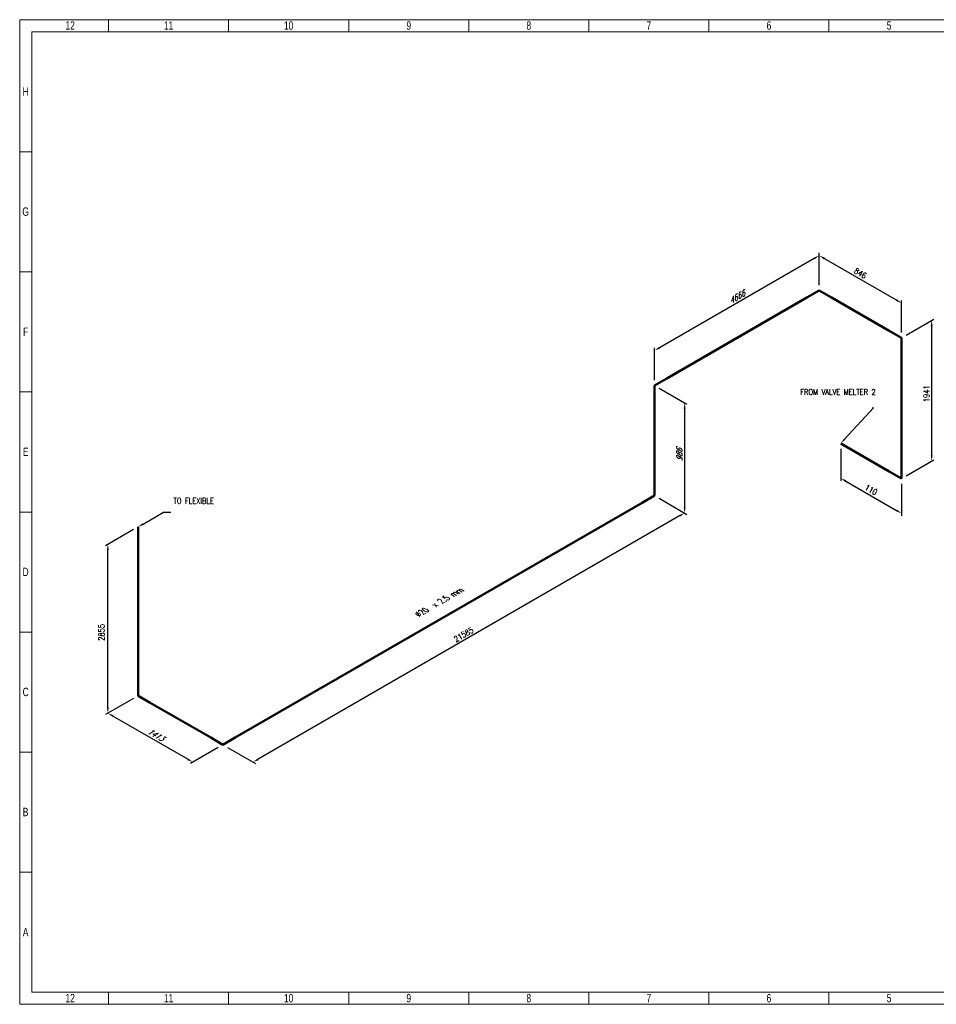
# Model space of a CAD drawing. Header units: millimetres. Extents: x 0 to 594, y 0 to 424.
# Tile 1 of 14: x 0 to 395, y 0 to 424. Entities that reach past the tile are written whole.
import ezdxf
from ezdxf import colors
from ezdxf.entities.mleader import LeaderData, LeaderLine
from ezdxf.math import Vec2, Vec3

# ---------------------------------------------------------------- set-up
doc = ezdxf.new("R2010")
doc.units = ezdxf.units.MM
doc.header["$LTSCALE"] = 0.25
doc.layers.add('Annotation', color=7, linetype='Continuous')
doc.layers.add('Dimension', color=1, linetype='Continuous')
doc.layers.add('Pipe Small Bore', color=30, linetype='Continuous', lineweight=50)
doc.styles.add('AdskIsoAnnotation', font='romans.shx', dxfattribs={"width": 0.8, "height": 1})
doc.styles.add('AdskIsoMetric', font='romans.shx', dxfattribs={"width": 0.8, "height": 2.5})
doc.styles.add('AdskIsoMetric-30', font='romans.shx', dxfattribs={"width": 0.8, "height": 2.5})
doc.styles.add('AdskIsoMetric30', font='romans.shx', dxfattribs={"width": 0.8, "oblique": 30, "height": 2.5})
doc.styles.add('SLDTEXTSTYLE3', font='TXT', dxfattribs={"width": 0.75})
doc.styles.get("Standard").update_dxf_attribs({"font": 'arial.ttf'})
doc.dimstyles.new('AdskIsoMetric', dxfattribs={"dimtxt": 2.5, "dimasz": 2.5, "dimexe": 1, "dimexo": 2, "dimgap": 0.8, "dimtad": 1, "dimdec": 0, "dimrnd": 1, "dimzin": 0, "dimdsep": 46, "dimtxsty": 'AdskIsoMetric', "dimcen": 0, "dimclrt": 7, "dimadec": 0, "dimazin": 0, "dimtfac": 1, "dimtdec": 0, "dimtmove": 1, "dimatfit": 3, "dimfxl": 1, "dimtfill": 1, "dimfrac": 2, "dimtolj": 1, "dimtzin": 0, "dimarcsym": 0})

# ---------------------------------------------------------------- blocks, each defined once
blk = doc.blocks.new('*D17')
at = {"layer": 'Defpoints', "color": 0, "transparency": 16777216}
for p in [(353.81, 241.71), (380.01, 226.58), (380.01, 211.58)]:
    blk.add_point(p, dxfattribs=at)
at = {"layer": 'Dimension', "color": 0, "lineweight": -2, "transparency": 16777216}
for p, q in [((353.81, 239.4), (353.81, 225.55)), ((355.97, 225.46), (377.84, 212.83)), ((380.01, 224.27), (380.01, 210.42))]:
    blk.add_line(p, q, dxfattribs=at)
at = {"layer": 'Dimension', "color": 0, "transparency": 16777216}
for points in [[(356.18, 225.82), (355.76, 225.1), (353.81, 226.71)], [(378.05, 213.19), (377.64, 212.47), (380.01, 211.58)]]:
    blk.add_solid(points, dxfattribs=at)
at = {"layer": 'Dimension', "color": 7, "transparency": 16777216, "insert": (366.91, 221.73), "char_height": 2.5, "attachment_point": 5, "rotation": 330, "style": 'AdskIsoMetric-30', "bg_fill": 3, "box_fill_scale": 1.1, "bg_fill_color": 256, "bg_fill_true_color": 13158600, "bg_fill_transparency": 0}
blk.add_mtext('\\A1;110', dxfattribs=at)
blk = doc.blocks.new('*D18')
at = {"layer": 'Defpoints', "color": 0, "transparency": 16777216}
for p in [(393, 294.68), (380.01, 287.18), (380.01, 226.58)]:
    blk.add_point(p, dxfattribs=at)
at = {"layer": 'Dimension', "color": 0, "lineweight": -2, "transparency": 16777216}
for p, q in [((382.01, 288.34), (394, 295.26)), ((393, 236.58), (393, 292.18)), ((382.01, 227.73), (394, 234.66))]:
    blk.add_line(p, q, dxfattribs=at)
at = {"layer": 'Dimension', "color": 0, "transparency": 16777216}
for points in [[(392.58, 292.18), (393.42, 292.18), (393, 294.68)], [(392.58, 236.58), (393.42, 236.58), (393, 234.08)]]:
    blk.add_solid(points, dxfattribs=at)
at = {"layer": 'Dimension', "color": 7, "transparency": 16777216, "insert": (390.76, 263.09), "char_height": 2.5, "attachment_point": 5, "rotation": 90, "style": 'AdskIsoMetric-30', "bg_fill": 3, "box_fill_scale": 1.1, "bg_fill_color": 256, "bg_fill_true_color": 13158600, "bg_fill_transparency": 0}
blk.add_mtext('\\A1;1941', dxfattribs=at)
blk = doc.blocks.new('*D19')
at = {"layer": 'Defpoints', "color": 0, "transparency": 16777216}
for p in [(344.55, 322.65), (344.55, 307.65), (380.01, 287.18)]:
    blk.add_point(p, dxfattribs=at)
at = {"layer": 'Dimension', "color": 0, "lineweight": -2, "transparency": 16777216}
for p, q in [((344.55, 309.96), (344.55, 323.81)), ((377.84, 303.43), (346.72, 321.4)), ((380.01, 289.49), (380.01, 303.34))]:
    blk.add_line(p, q, dxfattribs=at)
at = {"layer": 'Dimension', "color": 0, "transparency": 16777216}
for points in [[(346.93, 321.77), (346.51, 321.04), (344.55, 322.65)], [(378.05, 303.79), (377.64, 303.07), (380.01, 302.18)]]:
    blk.add_solid(points, dxfattribs=at)
at = {"layer": 'Dimension', "color": 7, "transparency": 16777216, "insert": (362.28, 315.01), "char_height": 2.5, "attachment_point": 5, "rotation": 330, "style": 'AdskIsoMetric-30', "bg_fill": 3, "box_fill_scale": 1.1, "bg_fill_color": 256, "bg_fill_true_color": 13158600, "bg_fill_transparency": 0}
blk.add_mtext('\\A1;846', dxfattribs=at)
blk = doc.blocks.new('*D20')
at = {"layer": 'Defpoints', "color": 0, "transparency": 16777216}
for p in [(344.55, 307.65), (273.55, 281.66), (273.55, 266.66)]:
    blk.add_point(p, dxfattribs=at)
at = {"layer": 'Dimension', "color": 0, "lineweight": -2, "transparency": 16777216}
for p, q in [((344.55, 309.96), (344.55, 323.81)), ((342.39, 321.4), (275.71, 282.91)), ((273.55, 268.97), (273.55, 282.82))]:
    blk.add_line(p, q, dxfattribs=at)
at = {"layer": 'Dimension', "color": 0, "transparency": 16777216}
for points in [[(342.18, 321.77), (342.6, 321.04), (344.55, 322.65)], [(275.51, 283.27), (275.92, 282.55), (273.55, 281.66)]]:
    blk.add_solid(points, dxfattribs=at)
at = {"layer": 'Dimension', "color": 7, "transparency": 16777216, "insert": (309.05, 304.74), "char_height": 2.5, "attachment_point": 5, "rotation": 30, "style": 'AdskIsoMetric30', "bg_fill": 3, "box_fill_scale": 1.1, "bg_fill_color": 256, "bg_fill_true_color": 13158600, "bg_fill_transparency": 0}
blk.add_mtext('\\A1;4666', dxfattribs=at)
blk = doc.blocks.new('*D21')
at = {"layer": 'Defpoints', "color": 0, "transparency": 16777216}
for p in [(273.55, 266.66), (273.55, 219.2), (286.54, 211.7)]:
    blk.add_point(p, dxfattribs=at)
at = {"layer": 'Dimension', "color": 0, "lineweight": -2, "transparency": 16777216}
for p, q in [((275.55, 265.51), (287.54, 258.58)), ((286.54, 256.66), (286.54, 214.2)), ((275.55, 218.05), (287.54, 211.13))]:
    blk.add_line(p, q, dxfattribs=at)
at = {"layer": 'Dimension', "color": 0, "transparency": 16777216}
for points in [[(286.12, 256.66), (286.96, 256.66), (286.54, 259.16)], [(286.12, 214.2), (286.96, 214.2), (286.54, 211.7)]]:
    blk.add_solid(points, dxfattribs=at)
at = {"layer": 'Dimension', "color": 7, "transparency": 16777216, "insert": (284.3, 236.72), "char_height": 2.5, "attachment_point": 5, "rotation": 90, "style": 'AdskIsoMetric30', "bg_fill": 3, "box_fill_scale": 1.1, "bg_fill_color": 256, "bg_fill_true_color": 13158600, "bg_fill_transparency": 0}
blk.add_mtext('\\A1;986', dxfattribs=at)
blk = doc.blocks.new('*D22')
at = {"layer": 'Defpoints', "color": 0, "transparency": 16777216}
for p in [(273.55, 219.2), (87.6, 111.85), (100.59, 104.35)]:
    blk.add_point(p, dxfattribs=at)
at = {"layer": 'Dimension', "color": 0, "lineweight": -2, "transparency": 16777216}
for p, q in [((275.55, 218.05), (287.54, 211.13)), ((284.38, 210.45), (102.76, 105.6)), ((89.6, 110.69), (101.59, 103.77))]:
    blk.add_line(p, q, dxfattribs=at)
at = {"layer": 'Dimension', "color": 0, "transparency": 16777216}
for points in [[(284.17, 210.81), (284.58, 210.09), (286.54, 211.7)], [(102.55, 105.96), (102.97, 105.23), (100.59, 104.35)]]:
    blk.add_solid(points, dxfattribs=at)
at = {"layer": 'Dimension', "color": 7, "transparency": 16777216, "insert": (191.33, 159.32), "char_height": 2.5, "attachment_point": 5, "rotation": 30, "style": 'AdskIsoMetric-30', "bg_fill": 3, "box_fill_scale": 1.1, "bg_fill_color": 256, "bg_fill_true_color": 13158600, "bg_fill_transparency": 0}
blk.add_mtext('\\A1;21585', dxfattribs=at)
blk = doc.blocks.new('*D23')
at = {"layer": 'Defpoints', "color": 0, "transparency": 16777216}
for p in [(50.99, 132.98), (38, 125.48), (87.6, 111.85)]:
    blk.add_point(p, dxfattribs=at)
at = {"layer": 'Dimension', "color": 0, "lineweight": -2, "transparency": 16777216}
for p, q in [((48.99, 131.83), (37, 124.91)), ((72.45, 105.6), (40.17, 124.23)), ((85.6, 110.69), (73.61, 103.77))]:
    blk.add_line(p, q, dxfattribs=at)
at = {"layer": 'Dimension', "color": 0, "transparency": 16777216}
for points in [[(40.37, 124.59), (39.96, 123.87), (38, 125.48)], [(72.66, 105.96), (72.24, 105.23), (74.61, 104.35)]]:
    blk.add_solid(points, dxfattribs=at)
at = {"layer": 'Dimension', "color": 7, "transparency": 16777216, "insert": (58.55, 116.21), "char_height": 2.5, "attachment_point": 5, "rotation": 330, "style": 'AdskIsoMetric30', "bg_fill": 3, "box_fill_scale": 1.1, "bg_fill_color": 256, "bg_fill_true_color": 13158600, "bg_fill_transparency": 0}
blk.add_mtext('\\A1;1413', dxfattribs=at)
blk = doc.blocks.new('*D24')
at = {"layer": 'Defpoints', "color": 0, "transparency": 16777216}
for p in [(50.99, 205.71), (38, 198.21), (50.99, 132.98)]:
    blk.add_point(p, dxfattribs=at)
at = {"layer": 'Dimension', "color": 0, "lineweight": -2, "transparency": 16777216}
for p, q in [((48.99, 204.56), (37, 197.63)), ((38, 127.98), (38, 195.71)), ((48.99, 131.83), (37, 124.91))]:
    blk.add_line(p, q, dxfattribs=at)
at = {"layer": 'Dimension', "color": 0, "transparency": 16777216}
for points in [[(37.58, 195.71), (38.42, 195.71), (38, 198.21)], [(37.58, 127.98), (38.42, 127.98), (38, 125.48)]]:
    blk.add_solid(points, dxfattribs=at)
at = {"layer": 'Dimension', "color": 7, "transparency": 16777216, "insert": (35.25, 160.26), "char_height": 2.5, "attachment_point": 5, "rotation": 90, "style": 'AdskIsoMetric-30', "bg_fill": 3, "box_fill_scale": 1.1, "bg_fill_color": 256, "bg_fill_true_color": 13158600, "bg_fill_transparency": 0}
blk.add_mtext('\\A1;2855', dxfattribs=at)
blk = doc.blocks.new('Elbow-1-Iso2DSkew90')
at = {"color": 0, "linetype": 'ByBlock', "lineweight": -2, "extrusion": (1.99471e-10, -0.816497, -0.57735)}
for p, q in [((0, 0), (-5.3, 3.06)), ((5.3, 3.06), (0, 0)), ((0, 0), (0, 0))]:
    blk.add_line(p, q, dxfattribs=at)
blk = doc.blocks.new('Elbow-2-Iso2DSkew90')
at = {"color": 0, "linetype": 'ByBlock', "lineweight": -2, "extrusion": (0.707107, 0.408248, -0.57735)}
for p, q in [((0, 0), (0, 6.12)), ((0, 0), (0, 0)), ((5.3, -3.06), (0, 0))]:
    blk.add_line(p, q, dxfattribs=at)
blk = doc.blocks.new('Elbow-1-Iso2DSkew180')
at = {"color": 0, "linetype": 'ByBlock', "lineweight": -2, "extrusion": (-0.707107, 0.408248, -0.57735)}
for p, q in [((0, 6.12), (0, 0)), ((0, 0), (-5.3, -3.06)), ((0, 0), (0, 0))]:
    blk.add_line(p, q, dxfattribs=at)
blk = doc.blocks.new('Elbow-3-Iso2DSkew90')
at = {"color": 0, "linetype": 'ByBlock', "lineweight": -2, "extrusion": (0.707107, -0.408248, 0.57735)}
for p, q in [((5.3, 3.06), (0, 0)), ((0, 0), (0, -6.12)), ((0, 0), (0, 0))]:
    blk.add_line(p, q, dxfattribs=at)
blk = doc.blocks.new('Elbow-4-Iso2DSkew90')
at = {"color": 0, "linetype": 'ByBlock', "lineweight": -2, "extrusion": (0, 0.816497, 0.57735)}
for p, q in [((0, 0), (-5.3, -3.06)), ((0, 0), (0, 0)), ((5.3, -3.06), (0, 0))]:
    blk.add_line(p, q, dxfattribs=at)
blk = doc.blocks.new('Elbow-5-Iso2DSkew90')
at = {"color": 0, "linetype": 'ByBlock', "lineweight": -2, "extrusion": (-0.707107, -0.408248, 0.57735)}
for p, q in [((0, 0), (0, 6.12)), ((-5.3, 3.06), (0, 0)), ((0, 0), (0, 0))]:
    blk.add_line(p, q, dxfattribs=at)
blk = doc.blocks.new('Elbow-1-Iso2DSkew0')
at = {"color": 0, "linetype": 'ByBlock', "lineweight": -2, "extrusion": (-0.707107, -0.408248, 0.57735)}
for p, q in [((0, 0), (-5.3, 3.06)), ((0, 0), (0, 0)), ((0, -6.12), (0, 0))]:
    blk.add_line(p, q, dxfattribs=at)
blk = doc.blocks.new('cajetin')
at = {"color": 7, "linetype": 'Continuous', "lineweight": 18}
for p, q in [((0, 0), (0, 615)), ((0, 615), (861, 615)), ((55.5, 607.5), (55.5, 615)), ((130.5, 607.5), (130.5, 615)), ((205.5, 607.5), (205.5, 615)), ((280.5, 607.5), (280.5, 615)), ((355.5, 607.5), (355.5, 615)), ((430.5, 607.5), (430.5, 615)), ((505.5, 607.5), (505.5, 615)), ((7.5, 7.5), (7.5, 607.5)), ((7.5, 607.5), (853.5, 607.5)), ((430.5, 607.5), (430.5, 607.5)), ((7.5, 532.5), (0, 532.5)), ((7.5, 457.5), (0, 457.5)), ((7.5, 382.5), (0, 382.5)), ((7.5, 307.5), (0, 307.5)), ((7.5, 307.5), (7.5, 307.5)), ((7.5, 232.5), (0, 232.5)), ((7.5, 157.5), (0, 157.5)), ((7.5, 82.5), (0, 82.5)), ((853.5, 7.5), (7.5, 7.5)), ((55.5, 7.5), (55.5, 0)), ((130.5, 7.5), (130.5, 0)), ((205.5, 7.5), (205.5, 0)), ((280.5, 7.5), (280.5, 0)), ((355.5, 7.5), (355.5, 0)), ((430.5, 7.5), (430.5, 7.5)), ((430.5, 7.5), (430.5, 0)), ((505.5, 7.5), (505.5, 0)), ((861, 0), (0, 0))]:
    blk.add_line(p, q, dxfattribs=at)
at = {"color": 7, "linetype": 'Continuous', "lineweight": 0, "char_height": 5.25, "attachment_point": 2, "style": 'SLDTEXTSTYLE3'}
for s, insert in [('12', (31.51, 613.99)), ('11', (93.01, 613.99)), ('10', (168.01, 613.99)), ('9', (243.01, 613.99)), ('8', (318.01, 613.99)), ('7', (393.01, 613.99)), ('6', (468.01, 613.99)), ('5', (543.01, 613.99)), ('H', (3.75, 572.74)), ('G', (3.68, 497.74)), ('F', (3.71, 422.74)), ('E', (3.74, 347.74)), ('D', (3.68, 272.74)), ('C', (3.73, 197.74)), ('B', (3.69, 122.74)), ('A', (3.7, 47.74)), ('12', (31.51, 6.49)), ('11', (93.01, 6.49)), ('10', (168.01, 6.49)), ('9', (243.01, 6.49)), ('8', (318.01, 6.49)), ('7', (393.01, 6.49)), ('6', (468.01, 6.49)), ('5', (543.01, 6.49))]:
    blk.add_mtext(s, dxfattribs=dict(at, insert=insert))

msp = doc.modelspace()

# ---------------------------------------------------------------- dimensions: what is measured, and where the dimension line sits
at = {"layer": 'Dimension'}
dim = msp.add_linear_dim(base=(380.0097, 211.578), p1=(353.8059, 241.7068), p2=(380.0097, 226.578), angle=330, text='110', dimstyle='AdskIsoMetric', override={"dimtad": 0, "dimlfac": 3.638676, "dimtxsty": 'AdskIsoMetric-30', "dimse1": 0, "dimse2": 0, "dimsd1": 0, "dimsd2": 0, "dimtmove": 1}, dxfattribs=at)
dim.commit()
dim.dimension.update_dxf_attribs({"geometry": '*D17', "text_midpoint": (366.9078, 221.7288), "dimtype": 160})

# ---------------------------------------------------------------- leaders
at = {"layer": 'Annotation'}
ml = msp.add_multileader_mtext('Standard', dxfattribs=at)
ml.set_content('')
ml.set_leader_properties()
ml.build(insert=Vec2(0, 0))
ml.multileader.update_dxf_attribs({"dogleg_length": 3.0619, "arrow_head_size": 2.5})
ctx = ml.context
ctx.base_point, ctx.arrow_head_size = Vec3(58.9381, 212), 2.5
notes = []
notes.append((ctx, [(0, (1, 1, 0), (62, 212), (1, 0), 3.0619, [(0, [(50.9903, 205.7107)], 0, [])])]))
ctx.mtext, ml.multileader.dxf.content_type = None, 0
for ctx, leaders in notes:
    for number, flags, end, landing, length, lines in leaders:
        leader = LeaderData()
        leader.index, (leader.has_last_leader_line, leader.has_dogleg_vector, leader.attachment_direction) = number, flags
        leader.last_leader_point, leader.dogleg_vector, leader.dogleg_length = Vec3(end), Vec3(landing), length
        for number, points, colour, breaks in lines:
            line = LeaderLine()
            line.index, line.vertices, line.color, line.breaks = number, Vec3.list(points), colors.encode_raw_color(colour), breaks
            leader.lines.append(line)
        ctx.leaders.append(leader)

# ---------------------------------------------------------------- next in the draw order: linework, layer by layer
at = {"layer": 'Pipe Small Bore'}
msp.add_lwpolyline([(353.8059, 241.7068), (374.7064, 229.6399)], dxfattribs=at)

# ---------------------------------------------------------------- next in the draw order: dimensions: what is measured, and where the dimension line sits
at = {"layer": 'Dimension'}
dim = msp.add_linear_dim(base=(393.0001, 294.6832), p1=(380.0097, 226.578), p2=(380.0097, 287.1832), angle=90, text='1941', dimstyle='AdskIsoMetric', override={"dimtad": 0, "dimlfac": 32.021473, "dimtxsty": 'AdskIsoMetric-30', "dimse1": 0, "dimse2": 0, "dimsd1": 0, "dimsd2": 0, "dimtmove": 1}, dxfattribs=at)
dim.commit()
dim.dimension.update_dxf_attribs({"geometry": '*D18', "text_midpoint": (390.7602, 263.0874), "dimtype": 160})

# ---------------------------------------------------------------- next in the draw order: leaders
at = {"layer": 'Annotation'}
ml = msp.add_multileader_mtext('Standard', dxfattribs=at)
ml.set_content('')
ml.set_leader_properties()
ml.build(insert=Vec2(0, 0))
ml.multileader.update_dxf_attribs({"dogleg_length": 0.4571, "arrow_head_size": 2.5})
ctx = ml.context
ctx.base_point, ctx.arrow_head_size = Vec3(367.5429, 257), 2.5
notes = []
notes.append((ctx, [(0, (1, 1, 0), (368, 257), (-1, 0), 0.4571, [(0, [(353.8059, 241.7068)], 0, [])])]))
ctx.mtext, ml.multileader.dxf.content_type = None, 0
for ctx, leaders in notes:
    for number, flags, end, landing, length, lines in leaders:
        leader = LeaderData()
        leader.index, (leader.has_last_leader_line, leader.has_dogleg_vector, leader.attachment_direction) = number, flags
        leader.last_leader_point, leader.dogleg_vector, leader.dogleg_length = Vec3(end), Vec3(landing), length
        for number, points, colour, breaks in lines:
            line = LeaderLine()
            line.index, line.vertices, line.color, line.breaks = number, Vec3.list(points), colors.encode_raw_color(colour), breaks
            leader.lines.append(line)
        ctx.leaders.append(leader)

# ---------------------------------------------------------------- next in the draw order: linework, layer by layer
at = {"layer": 'Pipe Small Bore'}
msp.add_lwpolyline([(380.0097, 232.7017), (380.0097, 281.0595)], dxfattribs=at)

# ---------------------------------------------------------------- next in the draw order: block references
msp.add_blockref('Elbow-5-Iso2DSkew90', (380.0097, 226.578), dxfattribs=at)

# ---------------------------------------------------------------- next in the draw order: dimensions: what is measured, and where the dimension line sits
at = {"layer": 'Dimension'}
dim = msp.add_linear_dim(base=(344.5527, 322.6543), p1=(380.0097, 287.1832), p2=(344.5527, 307.6543), angle=150, text='846', dimstyle='AdskIsoMetric', override={"dimtad": 0, "dimlfac": 20.672072, "dimtxsty": 'AdskIsoMetric-30', "dimse1": 0, "dimse2": 0, "dimsd1": 0, "dimsd2": 0, "dimtmove": 1}, dxfattribs=at)
dim.commit()
dim.dimension.update_dxf_attribs({"geometry": '*D19', "text_midpoint": (362.2812, 315.0051), "dimtype": 160})

# ---------------------------------------------------------------- next in the draw order: linework, layer by layer
at = {"layer": 'Pipe Small Bore'}
msp.add_lwpolyline([(374.7064, 290.2451), (349.856, 304.5924)], dxfattribs=at)

# ---------------------------------------------------------------- next in the draw order: block references
msp.add_blockref('Elbow-1-Iso2DSkew0', (380.0097, 287.1832), dxfattribs=at)

# ---------------------------------------------------------------- next in the draw order: dimensions: what is measured, and where the dimension line sits
at = {"layer": 'Dimension'}
dim = msp.add_linear_dim(base=(273.5498, 281.6607), p1=(344.5527, 307.6543), p2=(273.5498, 266.6607), angle=210, text='4666', dimstyle='AdskIsoMetric', override={"dimtad": 0, "dimlfac": 56.9091, "dimtxsty": 'AdskIsoMetric30', "dimse1": 0, "dimse2": 0, "dimsd1": 0, "dimsd2": 0, "dimtmove": 1}, dxfattribs=at)
dim.commit()
dim.dimension.update_dxf_attribs({"geometry": '*D20', "text_midpoint": (309.0512, 304.7439), "dimtype": 160})

# ---------------------------------------------------------------- next in the draw order: linework, layer by layer
at = {"layer": 'Pipe Small Bore'}
msp.add_lwpolyline([(339.2494, 304.5924), (278.8531, 269.7226)], dxfattribs=at)

# ---------------------------------------------------------------- next in the draw order: block references
msp.add_blockref('Elbow-4-Iso2DSkew90', (344.5527, 307.6543), dxfattribs=at)

# ---------------------------------------------------------------- next in the draw order: texts
at = {"layer": 'Annotation', "insert": (336.3915, 262.5894), "char_height": 2.5, "attachment_point": 7, "style": 'AdskIsoAnnotation', "bg_fill": 3, "box_fill_scale": 1, "bg_fill_color": 256, "bg_fill_true_color": 13158600, "bg_fill_transparency": 0}
msp.add_mtext('FROM VALVE MELTER 2', dxfattribs=at)

# ---------------------------------------------------------------- next in the draw order: dimensions: what is measured, and where the dimension line sits
at = {"layer": 'Dimension'}
dim = msp.add_linear_dim(base=(286.5401, 211.7024), p1=(273.5498, 266.6607), p2=(273.5498, 219.2024), angle=270, text='986', dimstyle='AdskIsoMetric', override={"dimtad": 0, "dimlfac": 20.783224, "dimtxsty": 'AdskIsoMetric30', "dimse1": 0, "dimse2": 0, "dimsd1": 0, "dimsd2": 0, "dimtmove": 1}, dxfattribs=at)
dim.commit()
dim.dimension.update_dxf_attribs({"geometry": '*D21', "text_midpoint": (284.3003, 236.7248), "dimtype": 160})

# ---------------------------------------------------------------- next in the draw order: linework, layer by layer
at = {"layer": 'Pipe Small Bore'}
msp.add_lwpolyline([(273.5498, 260.537), (273.5498, 225.3262)], dxfattribs=at)

# ---------------------------------------------------------------- next in the draw order: block references
msp.add_blockref('Elbow-3-Iso2DSkew90', (273.5498, 266.6607), dxfattribs=at)

# ---------------------------------------------------------------- next in the draw order: dimensions: what is measured, and where the dimension line sits
at = {"layer": 'Dimension'}
dim = msp.add_linear_dim(base=(100.5928, 104.3457), p1=(273.5498, 219.2024), p2=(87.6024, 111.8457), angle=210, text='21585', dimstyle='AdskIsoMetric', override={"dimtad": 0, "dimlfac": 100.529286, "dimtxsty": 'AdskIsoMetric-30', "dimse1": 0, "dimse2": 0, "dimsd1": 0, "dimsd2": 0, "dimtmove": 1}, dxfattribs=at)
dim.commit()
dim.dimension.update_dxf_attribs({"geometry": '*D22', "text_midpoint": (191.3266, 159.3173), "dimtype": 160})

# ---------------------------------------------------------------- next in the draw order: linework, layer by layer
at = {"layer": 'Pipe Small Bore'}
msp.add_lwpolyline([(268.2465, 216.1406), (92.9057, 114.9076)], dxfattribs=at)

# ---------------------------------------------------------------- next in the draw order: block references
msp.add_blockref('Elbow-1-Iso2DSkew180', (273.5498, 219.2024), dxfattribs=at)

# ---------------------------------------------------------------- next in the draw order: texts
at = {"layer": 'Annotation', "insert": (66.2805, 215.7027), "char_height": 2.5, "attachment_point": 7, "style": 'AdskIsoAnnotation', "bg_fill": 3, "box_fill_scale": 1, "bg_fill_color": 256, "bg_fill_true_color": 13158600, "bg_fill_transparency": 0}
msp.add_mtext('TO FLEXIBLE', dxfattribs=at)

# ---------------------------------------------------------------- next in the draw order: dimensions: what is measured, and where the dimension line sits
at = {"layer": 'Dimension'}
dim = msp.add_linear_dim(base=(37.9999, 125.4837), p1=(87.6024, 111.8457), p2=(50.9903, 132.9837), angle=150, text='1413', dimstyle='AdskIsoMetric', override={"dimtad": 0, "dimlfac": 33.419512, "dimtxsty": 'AdskIsoMetric30', "dimse1": 0, "dimse2": 0, "dimsd1": 0, "dimsd2": 0, "dimtmove": 1}, dxfattribs=at)
dim.commit()
dim.dimension.update_dxf_attribs({"geometry": '*D23', "text_midpoint": (58.5459, 116.2079), "dimtype": 160})

# ---------------------------------------------------------------- next in the draw order: linework, layer by layer
at = {"layer": 'Pipe Small Bore'}
msp.add_lwpolyline([(82.2991, 114.9076), (56.2936, 129.9218)], dxfattribs=at)

# ---------------------------------------------------------------- next in the draw order: block references
msp.add_blockref('Elbow-1-Iso2DSkew90', (87.6024, 111.8457), dxfattribs=at)

# ---------------------------------------------------------------- next in the draw order: texts
at = {"layer": 'Annotation', "insert": (172.1616, 166.908), "char_height": 2.5, "width": 46.996312, "attachment_point": 7, "rotation": 30, "style": 'AdskIsoAnnotation', "bg_fill": 3, "box_fill_scale": 1, "bg_fill_color": 256, "bg_fill_true_color": 13158600, "bg_fill_transparency": 0}
msp.add_mtext('{\\Q-30;Ø20  x 2.5 mm}', dxfattribs=at)

# ---------------------------------------------------------------- next in the draw order: dimensions: what is measured, and where the dimension line sits
at = {"layer": 'Dimension'}
dim = msp.add_linear_dim(base=(37.9999, 198.2107), p1=(50.9903, 132.9837), p2=(50.9903, 205.7107), angle=90, text='2855', dimstyle='AdskIsoMetric', override={"dimtad": 0, "dimlfac": 39.262875, "dimtxsty": 'AdskIsoMetric-30', "dimse1": 0, "dimse2": 0, "dimsd1": 0, "dimsd2": 0, "dimtmove": 1}, dxfattribs=at)
dim.commit()
dim.dimension.update_dxf_attribs({"geometry": '*D24', "text_midpoint": (35.2503, 160.2597), "dimtype": 160})

# ---------------------------------------------------------------- next in the draw order: linework, layer by layer
at = {"layer": 'Pipe Small Bore'}
msp.add_lwpolyline([(50.9903, 139.1074), (50.9903, 205.7107)], dxfattribs=at)

# ---------------------------------------------------------------- next in the draw order: block references
at = {"xscale": 0.689895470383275, "yscale": 0.689895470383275, "zscale": 0.689895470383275}
msp.add_blockref('cajetin', (0, 0), dxfattribs=at)
at = {"layer": 'Pipe Small Bore'}
msp.add_blockref('Elbow-2-Iso2DSkew90', (50.9903, 132.9837), dxfattribs=at)

doc.saveas('drawing.dxf')
